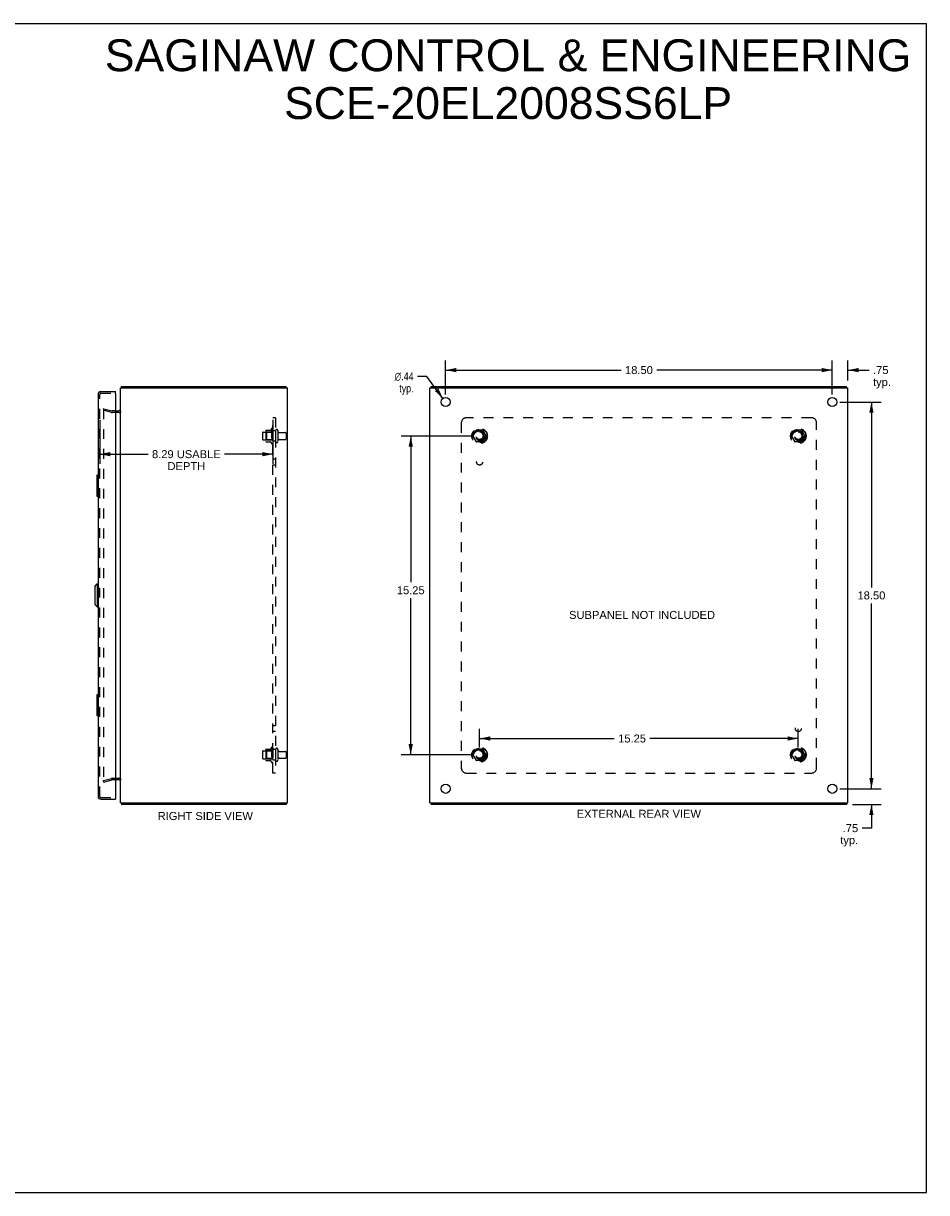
# Model space of a CAD drawing. Header units: inches. Extents: x 0 to 86.4, y 0 to 55.9.
# Tile 4 of 4: x 43.2 to 86.4, y 0 to 55.9. Entities that reach past the tile are written whole.
import ezdxf

# ---------------------------------------------------------------- set-up
doc = ezdxf.new("R2010")
doc.units = ezdxf.units.IN
doc.header["$LTSCALE"] = 4.754237
doc.header["$MEASUREMENT"] = 0
doc.linetypes.add('HIDDEN', pattern=[0.2, 0.1, -0.1])
doc.layers.get('0').update_dxf_attribs({"linetype": 'CONTINUOUS'})
for name, color, linetype in [('DEFAULT_2', 8, 'HIDDEN'), ('DIMENSIONS', 7, 'CONTINUOUS'), ('DOOR_ASSEMBLY', 7, 'CONTINUOUS'), ('SUBPANEL', 7, 'CONTINUOUS')]:
    doc.layers.add(name, color=color, linetype=linetype)
doc.styles.get("Standard").update_dxf_attribs({"font": 'arial.ttf'})
doc.styles.add('TEXTSTYLE_1', font='gdt', dxfattribs={"width": 0.8})
doc.dimstyles.new('DIMSTYLE_1', dxfattribs={"dimtxt": 0.381356, "dimasz": 0.508475, "dimexe": 0.09, "dimexo": 0.07, "dimgap": 0.0375, "dimtad": 0, "dimtih": 1, "dimtoh": 1, "dimzin": 4, "dimdsep": 46, "dimtxsty": 'Standard', "dimblk": '_FILLED', "dimblk1": '_FILLED', "dimblk2": '_FILLED', "dimcen": 0.09, "dimadec": 3, "dimazin": 1, "dimtfac": 1, "dimtdec": 3, "dimtofl": 0, "dimtmove": 0, "dimatfit": 3, "dimldrblk": '_FILLED', "dimfxl": 0, "dimtolj": 1, "dimtzin": 4, "dimarcsym": 0})
doc.dimstyles.new('DIMSTYLE_2', dxfattribs={"dimtxt": 0.381356, "dimasz": 0.508475, "dimexe": 0.09, "dimexo": 0.07, "dimgap": 0.09, "dimtad": 0, "dimtih": 1, "dimtoh": 1, "dimzin": 4, "dimdsep": 46, "dimtxsty": 'Standard', "dimblk": '_FILLED', "dimblk1": '_FILLED', "dimblk2": '_FILLED', "dimcen": 0.09, "dimadec": 3, "dimazin": 1, "dimtfac": 1, "dimtdec": 3, "dimtofl": 0, "dimtmove": 0, "dimatfit": 1, "dimldrblk": '_FILLED', "dimfxl": 0, "dimtolj": 1, "dimtzin": 4, "dimarcsym": 0})

# ---------------------------------------------------------------- blocks, each defined once
blk = doc.blocks.new('_FILLED')
at = {"color": 0, "linetype": 'ByBlock'}
blk.add_solid([(0, 0), (-1, 0.2), (-1, -0.2)], dxfattribs=at)
blk = doc.blocks.new('*D6')
at = {"layer": 'DIMENSIONS', "color": 2, "linetype": 'Continuous'}
for p, q in [((46.871, 36.963), (46.871, 34.868)), ((55.164, 36.963), (55.164, 34.868)), ((46.871, 35.326), (49.186, 35.326)), ((55.164, 35.326), (52.849, 35.326))]:
    blk.add_line(p, q, dxfattribs=at)
at = {"layer": 'DIMENSIONS', "color": 2, "linetype": 'Continuous', "xscale": 0.5084745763, "yscale": 0.5084745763, "zscale": 0.5084745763, "rotation": 180}
blk.add_blockref('_FILLED', (46.871, 35.326), dxfattribs=at)
at = {"layer": 'DIMENSIONS', "color": 2, "linetype": 'Continuous', "xscale": 0.5084745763, "yscale": 0.5084745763, "zscale": 0.5084745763}
blk.add_blockref('_FILLED', (55.164, 35.326), dxfattribs=at)
at = {"layer": 'DIMENSIONS', "color": 2, "linetype": 'Continuous', "insert": (51.018, 35.516), "char_height": 0.38136, "width": 3.28193, "attachment_point": 2, "line_spacing_factor": 0.9}
blk.add_mtext('8.29 USABLE\\PDEPTH', dxfattribs=at)
blk = doc.blocks.new('*D7')
at = {"layer": 'DIMENSIONS', "color": 2, "linetype": 'Continuous'}
for p, q in [((82.281, 37.819), (84.258, 37.819)), ((83.8, 37.819), (83.8, 28.95)), ((83.8, 19.319), (83.8, 28.187)), ((82.281, 19.319), (84.258, 19.319))]:
    blk.add_line(p, q, dxfattribs=at)
at = {"layer": 'DIMENSIONS', "color": 2, "linetype": 'Continuous', "xscale": 0.5084745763, "yscale": 0.5084745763, "zscale": 0.5084745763}
for p, rotation in [((83.8, 37.819), 90), ((83.8, 19.319), 270)]:
    blk.add_blockref('_FILLED', p, dxfattribs=dict(at, rotation=rotation))
at = {"layer": 'DIMENSIONS', "color": 2, "linetype": 'Continuous', "insert": (83.8, 28.759), "char_height": 0.3814, "width": 1.33262, "attachment_point": 2, "line_spacing_factor": 0.9}
blk.add_mtext('18.50', dxfattribs=at)
blk = doc.blocks.new('*D8')
at = {"layer": 'DIMENSIONS', "color": 2, "linetype": 'Continuous'}
for p, q in [((63.425, 38.174), (63.425, 39.805)), ((81.925, 38.174), (81.925, 39.805)), ((63.425, 39.347), (71.818, 39.347)), ((81.925, 39.347), (73.532, 39.347))]:
    blk.add_line(p, q, dxfattribs=at)
at = {"layer": 'DIMENSIONS', "color": 2, "linetype": 'Continuous', "xscale": 0.5084745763, "yscale": 0.5084745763, "zscale": 0.5084745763, "rotation": 180}
blk.add_blockref('_FILLED', (63.425, 39.347), dxfattribs=at)
at = {"layer": 'DIMENSIONS', "color": 2, "linetype": 'Continuous', "xscale": 0.5084745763, "yscale": 0.5084745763, "zscale": 0.5084745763}
blk.add_blockref('_FILLED', (81.925, 39.347), dxfattribs=at)
at = {"layer": 'DIMENSIONS', "color": 2, "linetype": 'Continuous', "insert": (72.675, 39.538), "char_height": 0.3814, "width": 1.33262, "attachment_point": 2, "line_spacing_factor": 0.9}
blk.add_mtext('18.50', dxfattribs=at)
blk = doc.blocks.new('*D9')
at = {"layer": 'DIMENSIONS', "color": 2, "linetype": 'Continuous'}
for p, q in [((62.527, 39.046), (62.082, 39.046)), ((63.296, 37.995), (62.527, 39.046))]:
    blk.add_line(p, q, dxfattribs=at)
at = {"layer": 'DIMENSIONS', "color": 2, "linetype": 'Continuous', "xscale": 0.5084745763, "yscale": 0.5084745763, "zscale": 0.5084745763, "rotation": 306.1925801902}
blk.add_blockref('_FILLED', (63.296, 37.995), dxfattribs=at)
at = {"layer": 'DIMENSIONS', "color": 2, "linetype": 'Continuous', "insert": (61.892, 39.237), "char_height": 0.38136, "width": 1.2485, "attachment_point": 3, "line_spacing_factor": 0.9, "style": 'TEXTSTYLE_1'}
blk.add_mtext('{\\fgdt;n}\\fArial;.44\\Ptyp.', dxfattribs=at)
blk = doc.blocks.new('*D10')
at = {"layer": 'DIMENSIONS', "color": 2, "linetype": 'Continuous'}
for p, q in [((83.8, 19.319), (83.8, 20.335)), ((82.281, 19.319), (84.258, 19.319)), ((82.888, 18.569), (84.258, 18.569)), ((83.8, 18.569), (83.8, 17.435)), ((83.8, 17.435), (83.355, 17.435))]:
    blk.add_line(p, q, dxfattribs=at)
at = {"layer": 'DIMENSIONS', "color": 2, "linetype": 'Continuous', "xscale": 0.5084745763, "yscale": 0.5084745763, "zscale": 0.5084745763}
for p, rotation in [((83.8, 19.319), 270), ((83.8, 18.569), 90)]:
    blk.add_blockref('_FILLED', p, dxfattribs=dict(at, rotation=rotation))
at = {"layer": 'DIMENSIONS', "color": 2, "linetype": 'Continuous', "insert": (83.165, 17.626), "char_height": 0.3814, "width": 0.8577, "attachment_point": 3, "line_spacing_factor": 0.9}
blk.add_mtext('.75\\Ptyp.', dxfattribs=at)
blk = doc.blocks.new('*D11')
at = {"layer": 'DIMENSIONS', "color": 2, "linetype": 'Continuous'}
for p, q in [((81.925, 38.174), (81.925, 39.805)), ((82.675, 38.849), (82.675, 39.805)), ((81.925, 39.347), (80.908, 39.347)), ((82.675, 39.347), (83.685, 39.347))]:
    blk.add_line(p, q, dxfattribs=at)
at = {"layer": 'DIMENSIONS', "color": 2, "linetype": 'Continuous', "xscale": 0.5084745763, "yscale": 0.5084745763, "zscale": 0.5084745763}
blk.add_blockref('_FILLED', (81.925, 39.347), dxfattribs=at)
at = {"layer": 'DIMENSIONS', "color": 2, "linetype": 'Continuous', "xscale": 0.5084745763, "yscale": 0.5084745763, "zscale": 0.5084745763, "rotation": 180}
blk.add_blockref('_FILLED', (82.675, 39.347), dxfattribs=at)
at = {"layer": 'DIMENSIONS', "color": 2, "linetype": 'Continuous', "insert": (83.876, 39.538), "char_height": 0.3814, "width": 0.8577, "attachment_point": 1, "line_spacing_factor": 0.9}
blk.add_mtext('.75\\Ptyp.', dxfattribs=at)
blk = doc.blocks.new('*D12')
at = {"layer": 'DIMENSIONS', "color": 2, "linetype": 'Continuous'}
for p, q in [((64.694, 36.194), (61.298, 36.194)), ((61.756, 36.194), (61.756, 29.196)), ((61.756, 20.944), (61.756, 28.434)), ((64.694, 20.944), (61.298, 20.944))]:
    blk.add_line(p, q, dxfattribs=at)
at = {"layer": 'DIMENSIONS', "color": 2, "linetype": 'Continuous', "xscale": 0.5084745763, "yscale": 0.5084745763, "zscale": 0.5084745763}
for p, rotation in [((61.756, 36.194), 90), ((61.756, 20.944), 270)]:
    blk.add_blockref('_FILLED', p, dxfattribs=dict(at, rotation=rotation))
at = {"layer": 'DIMENSIONS', "color": 2, "linetype": 'Continuous', "insert": (61.756, 29.006), "char_height": 0.3814, "width": 1.33262, "attachment_point": 2, "line_spacing_factor": 0.9}
blk.add_mtext('15.25', dxfattribs=at)
blk = doc.blocks.new('*D13')
at = {"layer": 'DIMENSIONS', "color": 2, "linetype": 'Continuous'}
for p, q in [((65.05, 21.299), (65.05, 22.181)), ((80.3, 21.299), (80.3, 22.181)), ((65.05, 21.723), (71.489, 21.723)), ((80.3, 21.723), (73.203, 21.723))]:
    blk.add_line(p, q, dxfattribs=at)
at = {"layer": 'DIMENSIONS', "color": 2, "linetype": 'Continuous', "xscale": 0.5084745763, "yscale": 0.5084745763, "zscale": 0.5084745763, "rotation": 180}
blk.add_blockref('_FILLED', (65.05, 21.723), dxfattribs=at)
at = {"layer": 'DIMENSIONS', "color": 2, "linetype": 'Continuous', "xscale": 0.5084745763, "yscale": 0.5084745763, "zscale": 0.5084745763}
blk.add_blockref('_FILLED', (80.3, 21.723), dxfattribs=at)
at = {"layer": 'DIMENSIONS', "color": 2, "linetype": 'Continuous', "insert": (72.346, 21.914), "char_height": 0.3814, "width": 1.33262, "attachment_point": 2, "line_spacing_factor": 0.9}
blk.add_mtext('15.25', dxfattribs=at)

msp = doc.modelspace()

# ---------------------------------------------------------------- linework, layer by layer
at = {"color": 7, "linetype": 'Continuous'}
for p, q in [((0, 55.932), (86.441, 55.932)), ((86.441, 0), (86.441, 55.932)), ((47.927, 38.494), (47.927, 38.569)), ((55.801, 38.494), (55.801, 38.569)), ((62.738, 38.494), (62.738, 38.569)), ((82.612, 38.494), (82.612, 38.569)), ((55.801, 18.644), (55.801, 18.569)), ((62.738, 18.644), (62.738, 18.569)), ((82.612, 18.644), (82.612, 18.569)), ((0, 0), (86.441, 0))]:
    msp.add_line(p, q, dxfattribs=at)
at = {"color": 3, "linetype": 'Continuous'}
for p, q in [((47.864, 18.644), (47.864, 38.494)), ((47.864, 38.494), (55.864, 38.494)), ((47.927, 38.569), (55.801, 38.569)), ((55.864, 18.644), (55.864, 38.494)), ((62.675, 18.644), (62.675, 38.494)), ((62.675, 38.494), (82.675, 38.494)), ((62.738, 38.569), (82.612, 38.569)), ((82.675, 18.644), (82.675, 38.494)), ((47.621, 37.394), (47.794, 37.394)), ((47.794, 19.744), (47.621, 19.744)), ((47.864, 18.644), (55.864, 18.644)), ((55.801, 18.569), (47.927, 18.569)), ((62.675, 18.644), (82.675, 18.644)), ((82.612, 18.569), (62.738, 18.569))]:
    msp.add_line(p, q, dxfattribs=at)
for points in [[(47.906, 38.525), (47.907, 38.527), (47.908, 38.528), (47.909, 38.53), (47.91, 38.531), (47.911, 38.533), (47.912, 38.536), (47.913, 38.538), (47.914, 38.54), (47.914, 38.543), (47.915, 38.545), (47.916, 38.548)], [(47.916, 38.548), (47.917, 38.552), (47.917, 38.554), (47.918, 38.556), (47.919, 38.558), (47.919, 38.56), (47.92, 38.561), (47.921, 38.563), (47.921, 38.564), (47.922, 38.565), (47.923, 38.566), (47.923, 38.567), (47.924, 38.567), (47.925, 38.568), (47.925, 38.568), (47.926, 38.568), (47.927, 38.569)], [(47.906, 18.612), (47.907, 18.61), (47.908, 18.609), (47.909, 18.607), (47.91, 18.606), (47.911, 18.604), (47.912, 18.601), (47.913, 18.599), (47.914, 18.597), (47.914, 18.594), (47.915, 18.592), (47.916, 18.589), (47.917, 18.585)], [(47.917, 18.585), (47.917, 18.583), (47.918, 18.581), (47.919, 18.579), (47.919, 18.577), (47.92, 18.576), (47.921, 18.574), (47.921, 18.573), (47.922, 18.572), (47.923, 18.571), (47.923, 18.57), (47.924, 18.57), (47.925, 18.569), (47.925, 18.569), (47.926, 18.569), (47.927, 18.569)]]:
    msp.add_lwpolyline(points, dxfattribs=at)
for centre in [(63.425, 37.819), (81.925, 37.819), (63.425, 19.319), (81.925, 19.319)]:
    msp.add_circle(centre, 0.219, dxfattribs=at)
for centre, radius, start, end in [((48.009, 38.424), 0.145, 135.3986, 151.1263), ((47.794, 37.464), 0.07, 270, 360), ((47.794, 19.674), 0.07, 0, 90), ((48.009, 18.714), 0.145, 208.8737, 224.6014)]:
    msp.add_arc(centre, radius, start, end, dxfattribs=at)
at = {"layer": 'DEFAULT_2', "color": 8, "linetype": 'HIDDEN'}
for p, q in [((47.071, 37.498), (47.052, 37.425)), ((47.052, 37.479), (47.052, 37.477)), ((47.052, 37.477), (47.052, 19.66)), ((47.066, 37.492), (47.065, 37.492)), ((47.071, 37.498), (47.455, 37.395)), ((47.436, 37.322), (47.052, 37.425)), ((47.621, 37.394), (47.466, 37.394)), ((47.794, 37.319), (47.466, 37.319)), ((54.694, 36.381), (55.289, 36.381)), ((54.828, 36.449), (54.828, 35.938)), ((54.848, 36.377), (54.828, 36.397)), ((54.839, 36.471), (55.066, 36.471)), ((54.848, 36.377), (54.848, 36.01)), ((55.144, 36.377), (54.848, 36.377)), ((55.094, 36.549), (55.094, 35.838)), ((55.144, 36.377), (55.164, 36.397)), ((55.144, 36.377), (55.144, 36.01)), ((55.164, 36.528), (55.164, 35.859)), ((55.289, 36.451), (55.289, 35.936)), ((55.399, 36.451), (55.399, 35.936)), ((55.462, 36.359), (55.759, 36.359)), ((64.887, 36.466), (64.733, 36.199)), ((65.205, 36.471), (64.896, 36.471)), ((65.368, 36.199), (65.213, 36.466)), ((80.137, 36.466), (79.983, 36.199)), ((80.455, 36.471), (80.146, 36.471)), ((80.618, 36.199), (80.463, 36.466)), ((54.664, 36.351), (54.664, 36.036)), ((54.694, 36.006), (55.289, 36.006)), ((54.848, 36.01), (54.828, 35.99)), ((54.839, 35.916), (55.066, 35.916)), ((55.144, 36.01), (54.848, 36.01)), ((55.144, 36.01), (55.164, 35.99)), ((55.462, 36.029), (55.759, 36.029)), ((55.789, 36.329), (55.789, 36.059)), ((64.733, 36.189), (64.887, 35.921)), ((65.205, 35.916), (64.896, 35.916)), ((65.213, 35.921), (65.368, 36.189)), ((79.983, 36.189), (80.137, 35.921)), ((80.455, 35.916), (80.146, 35.916)), ((80.463, 35.921), (80.618, 36.189)), ((55.094, 21.299), (55.094, 20.588)), ((55.164, 21.278), (55.164, 20.609)), ((54.664, 21.101), (54.664, 20.786)), ((54.694, 21.131), (55.289, 21.131)), ((54.694, 20.756), (55.289, 20.756)), ((54.828, 21.199), (54.828, 20.688)), ((54.848, 21.127), (54.828, 21.147)), ((54.848, 20.76), (54.828, 20.74)), ((54.839, 21.221), (55.066, 21.221)), ((55.144, 21.127), (54.848, 21.127)), ((54.848, 21.127), (54.848, 20.76)), ((55.144, 20.76), (54.848, 20.76)), ((55.144, 21.127), (55.164, 21.147)), ((55.144, 21.127), (55.144, 20.76)), ((55.144, 20.76), (55.164, 20.74)), ((55.289, 21.201), (55.289, 20.686)), ((55.399, 21.201), (55.399, 20.686)), ((55.462, 21.109), (55.759, 21.109)), ((55.462, 20.779), (55.759, 20.779)), ((55.789, 21.079), (55.789, 20.809)), ((64.887, 21.216), (64.733, 20.949)), ((64.733, 20.939), (64.887, 20.671)), ((65.205, 21.221), (64.896, 21.221)), ((65.368, 20.949), (65.213, 21.216)), ((65.213, 20.671), (65.368, 20.939)), ((80.137, 21.216), (79.983, 20.949)), ((79.983, 20.939), (80.137, 20.671)), ((80.455, 21.221), (80.146, 21.221)), ((80.618, 20.949), (80.463, 21.216)), ((80.463, 20.671), (80.618, 20.939)), ((54.839, 20.666), (55.066, 20.666)), ((65.205, 20.666), (64.896, 20.666)), ((80.455, 20.666), (80.146, 20.666)), ((47.052, 19.712), (47.436, 19.815)), ((47.071, 19.639), (47.052, 19.712)), ((47.071, 19.639), (47.455, 19.742)), ((47.466, 19.819), (47.794, 19.819)), ((47.621, 19.744), (47.466, 19.744))]:
    msp.add_line(p, q, dxfattribs=at)
for points in [[(47.065, 37.492), (47.064, 37.492), (47.062, 37.492), (47.061, 37.491), (47.06, 37.491), (47.058, 37.49), (47.057, 37.489), (47.056, 37.488), (47.055, 37.487), (47.054, 37.486), (47.053, 37.485), (47.053, 37.483), (47.052, 37.482), (47.052, 37.48), (47.052, 37.479)], [(47.07, 37.492), (47.068, 37.492), (47.067, 37.492), (47.066, 37.492)], [(47.052, 19.66), (47.052, 19.658), (47.052, 19.657), (47.052, 19.655), (47.053, 19.654), (47.053, 19.652)], [(47.066, 19.645), (47.065, 19.645), (47.064, 19.645), (47.062, 19.645), (47.061, 19.646), (47.06, 19.646), (47.058, 19.647), (47.057, 19.648), (47.056, 19.649), (47.055, 19.65), (47.054, 19.651), (47.053, 19.652)], [(47.07, 19.645), (47.068, 19.645), (47.067, 19.645), (47.066, 19.645)]]:
    msp.add_lwpolyline(points, dxfattribs=at)
for centre, radius in [((65.05, 36.194), 0.372), ((65.05, 36.194), 0.356), ((65.05, 36.194), 0.312), ((65.05, 36.194), 0.204), ((65.05, 36.194), 0.188), ((65.05, 36.194), 0.183), ((65.05, 36.194), 0.165), ((80.3, 36.194), 0.372), ((80.3, 36.194), 0.356), ((80.3, 36.194), 0.312), ((80.3, 36.194), 0.204), ((80.3, 36.194), 0.188), ((80.3, 36.194), 0.183), ((80.3, 36.194), 0.165), ((65.05, 20.944), 0.372), ((65.05, 20.944), 0.356), ((65.05, 20.944), 0.312), ((80.3, 20.944), 0.372), ((80.3, 20.944), 0.356), ((80.3, 20.944), 0.312), ((65.05, 20.944), 0.204), ((65.05, 20.944), 0.188), ((65.05, 20.944), 0.183), ((65.05, 20.944), 0.165), ((80.3, 20.944), 0.204), ((80.3, 20.944), 0.188), ((80.3, 20.944), 0.183), ((80.3, 20.944), 0.165)]:
    msp.add_circle(centre, radius, dxfattribs=at)
for centre, radius, start, end in [((47.466, 37.434), 0.115, 255, 270), ((47.466, 37.434), 0.04, 255, 270), ((47.794, 37.464), 0.145, 270, 321.2451), ((54.694, 36.351), 0.03, 90, 180), ((54.969, 36.449), 0.141, 174.7919, 180), ((54.839, 36.461), 0.01, 90, 174.8062), ((55.048, 36.481), 0.01, 270, 336.0321), ((55.694, 36.194), 0.698, 149.3369, 156.0321), ((55.126, 36.528), 0.0384, 0, 145.5503), ((55.344, 36.451), 0.055, 0, 180), ((55.462, 36.421), 0.0625, 180, 270), ((55.759, 36.329), 0.03, 0, 90), ((64.896, 36.461), 0.01, 90.0124, 149.9892), ((65.205, 36.461), 0.01, 30.012, 89.9887), ((80.146, 36.461), 0.01, 90.0124, 149.9892), ((80.455, 36.461), 0.01, 30.012, 89.9887), ((54.694, 36.036), 0.03, 180, 270), ((54.969, 35.938), 0.141, 180, 185.2081), ((54.839, 35.926), 0.01, 185.1938, 270), ((55.048, 35.906), 0.01, 23.9679, 90), ((55.694, 36.194), 0.698, 203.9679, 210.6631), ((55.126, 35.859), 0.0384, 214.4497, 360), ((55.344, 35.936), 0.055, 180, 360), ((55.462, 35.966), 0.0625, 90, 180), ((55.759, 36.059), 0.03, 270, 360), ((64.741, 36.194), 0.01, 150.0127, 209.9883), ((64.896, 35.926), 0.01, 210.012, 269.9887), ((65.205, 35.926), 0.01, 270.0124, 329.9892), ((65.359, 36.194), 0.01, 330.0127, 29.9883), ((79.991, 36.194), 0.01, 150.0127, 209.9883), ((80.146, 35.926), 0.01, 210.012, 269.9887), ((80.455, 35.926), 0.01, 270.0124, 329.9892), ((80.609, 36.194), 0.01, 330.0127, 29.9883), ((55.694, 20.944), 0.698, 149.3369, 156.0321), ((55.126, 21.278), 0.0384, 0, 145.5503), ((55.344, 21.201), 0.055, 0, 180), ((54.694, 21.101), 0.03, 90, 180), ((54.694, 20.786), 0.03, 180, 270), ((54.969, 21.199), 0.141, 174.7919, 180), ((54.839, 21.211), 0.01, 90, 174.8062), ((55.048, 21.231), 0.01, 270, 336.0321), ((55.462, 21.171), 0.0625, 180, 270), ((55.462, 20.716), 0.0625, 90, 180), ((55.759, 21.079), 0.03, 0, 90), ((55.759, 20.809), 0.03, 270, 360), ((64.741, 20.944), 0.01, 150.0127, 209.9883), ((64.896, 21.211), 0.01, 90.0124, 149.9892), ((65.205, 21.211), 0.01, 30.012, 89.9887), ((65.359, 20.944), 0.01, 330.0127, 29.9883), ((79.991, 20.944), 0.01, 150.0127, 209.9883), ((80.146, 21.211), 0.01, 90.0124, 149.9892), ((80.455, 21.211), 0.01, 30.012, 89.9887), ((80.609, 20.944), 0.01, 330.0127, 29.9883), ((54.969, 20.688), 0.141, 180, 185.2081), ((54.839, 20.676), 0.01, 185.1938, 270), ((55.048, 20.656), 0.01, 23.9679, 90), ((55.694, 20.944), 0.698, 203.9679, 210.6631), ((55.126, 20.609), 0.0384, 214.4497, 360), ((55.344, 20.686), 0.055, 180, 360), ((64.896, 20.676), 0.01, 210.012, 269.9887), ((65.205, 20.676), 0.01, 270.0124, 329.9892), ((80.146, 20.676), 0.01, 210.012, 269.9887), ((80.455, 20.676), 0.01, 270.0124, 329.9892), ((47.466, 19.704), 0.115, 90, 105), ((47.466, 19.704), 0.04, 90, 105), ((47.794, 19.674), 0.145, 38.7549, 90)]:
    msp.add_arc(centre, radius, start, end, dxfattribs=at)
at = {"layer": 'DOOR_ASSEMBLY', "color": 3, "linetype": 'Continuous'}
for p, q in [((46.796, 38.184), (46.796, 18.954)), ((46.931, 38.319), (47.621, 38.319)), ((47.621, 38.229), (47.621, 18.909)), ((46.931, 18.819), (47.621, 18.819))]:
    msp.add_line(p, q, dxfattribs=at)
at = {"layer": 'DOOR_ASSEMBLY', "color": 8, "linetype": 'HIDDEN'}
for p, q in [((46.871, 18.954), (46.871, 38.184)), ((46.931, 38.244), (47.606, 38.244)), ((46.931, 18.894), (47.606, 18.894))]:
    msp.add_line(p, q, dxfattribs=at)
at = {"layer": 'DOOR_ASSEMBLY', "color": 7, "linetype": 'Continuous'}
for p, q in [((47.621, 38.244), (47.606, 38.244)), ((47.621, 38.244), (47.621, 38.319)), ((46.736, 34.304), (46.736, 33.334)), ((46.751, 34.319), (46.796, 34.319)), ((46.783, 34.219), (46.783, 33.419)), ((46.751, 33.319), (46.796, 33.319)), ((46.639, 29.001), (46.757, 29.119)), ((46.757, 29.119), (46.757, 28.017)), ((46.757, 29.119), (46.796, 29.119)), ((46.639, 29.001), (46.639, 28.135)), ((46.639, 28.135), (46.757, 28.017)), ((46.757, 28.017), (46.796, 28.017)), ((46.736, 23.804), (46.736, 22.834)), ((46.751, 23.819), (46.796, 23.819)), ((46.783, 23.719), (46.783, 22.919)), ((46.751, 22.819), (46.796, 22.819)), ((47.606, 18.894), (47.621, 18.894)), ((47.621, 18.894), (47.621, 18.819))]:
    msp.add_line(p, q, dxfattribs=at)
for points in [[(46.781, 34.255), (46.782, 34.249), (46.782, 34.243), (46.782, 34.237), (46.783, 34.231), (46.783, 34.225), (46.783, 34.219)], [(46.783, 33.419), (46.783, 33.412), (46.783, 33.406), (46.782, 33.4), (46.782, 33.394), (46.782, 33.388), (46.781, 33.382)], [(46.781, 23.755), (46.782, 23.749), (46.782, 23.743), (46.782, 23.737), (46.783, 23.731), (46.783, 23.725), (46.783, 23.719)], [(46.783, 22.919), (46.783, 22.912), (46.783, 22.906), (46.782, 22.9), (46.782, 22.894), (46.782, 22.888), (46.781, 22.882)]]:
    msp.add_lwpolyline(points, dxfattribs=at)
at = {"layer": 'DOOR_ASSEMBLY', "color": 3, "linetype": 'Continuous'}
for centre, radius, start, end in [((46.931, 38.184), 0.135, 90, 180), ((47.606, 38.229), 0.015, 0, 90), ((46.931, 18.954), 0.135, 180, 270), ((47.606, 18.909), 0.015, 270, 360)]:
    msp.add_arc(centre, radius, start, end, dxfattribs=at)
at = {"layer": 'DOOR_ASSEMBLY', "color": 8, "linetype": 'HIDDEN'}
for centre, start, end in [((46.931, 38.184), 90, 180), ((46.931, 18.954), 180, 270)]:
    msp.add_arc(centre, 0.06, start, end, dxfattribs=at)
at = {"layer": 'DOOR_ASSEMBLY', "color": 7, "linetype": 'Continuous'}
for centre, start, end in [((46.751, 34.304), 90, 180), ((46.781, 34.304), 0, 90), ((46.751, 33.334), 180, 270), ((46.781, 33.334), 270, 360), ((46.751, 23.804), 90, 180), ((46.781, 23.804), 0, 90), ((46.751, 22.834), 180, 270), ((46.781, 22.834), 270, 360)]:
    msp.add_arc(centre, 0.015, start, end, dxfattribs=at)
at = {"layer": 'SUBPANEL', "color": 8, "linetype": 'HIDDEN'}
for p, q in [((55.164, 20.069), (55.164, 37.069)), ((55.289, 37.069), (55.164, 37.069)), ((55.289, 37.069), (55.289, 20.069)), ((80.925, 37.069), (64.425, 37.069)), ((55.289, 36.444), (55.164, 36.444)), ((64.175, 36.819), (64.175, 20.319)), ((81.175, 20.319), (81.175, 36.819)), ((55.289, 35.944), (55.164, 35.944)), ((55.289, 35.084), (55.164, 35.084)), ((55.289, 34.803), (55.164, 34.803)), ((55.289, 22.334), (55.164, 22.334)), ((55.289, 22.053), (55.164, 22.053)), ((55.289, 21.194), (55.164, 21.194)), ((55.289, 20.694), (55.164, 20.694)), ((55.289, 20.069), (55.164, 20.069)), ((64.425, 20.069), (80.925, 20.069))]:
    msp.add_line(p, q, dxfattribs=at)
for centre, radius in [((65.05, 36.194), 0.25), ((80.3, 36.194), 0.25), ((65.05, 34.944), 0.141), ((80.3, 22.194), 0.141), ((65.05, 20.944), 0.25), ((80.3, 20.944), 0.25)]:
    msp.add_circle(centre, radius, dxfattribs=at)
for centre, start, end in [((64.425, 36.819), 90, 180), ((80.925, 36.819), 0, 90), ((64.425, 20.319), 180, 270), ((80.925, 20.319), 270, 360)]:
    msp.add_arc(centre, 0.25, start, end, dxfattribs=at)

# ---------------------------------------------------------------- texts
at = {"layer": 'DIMENSIONS', "color": 2, "linetype": 'Continuous', "attachment_point": 2, "line_spacing_factor": 0.9}
for s, insert, char_height, width in [('SAGINAW CONTROL & ENGINEERING\\PSCE-20EL2008SS6LP', (66.415, 55.17), 1.52542, 38.52687), ('SUBPANEL NOT INCLUDED', (72.824, 27.826), 0.38136, 6.97357), ('RIGHT SIDE VIEW', (51.924, 18.208), 0.38136, 4.54792), ('EXTERNAL REAR VIEW', (72.669, 18.312), 0.38136, 5.93724)]:
    msp.add_mtext(s, dxfattribs=dict(at, insert=insert, char_height=char_height, width=width))

# ---------------------------------------------------------------- dimensions: what is measured, and where the dimension line sits
at = {"layer": 'DIMENSIONS', "color": 2, "linetype": 'Continuous'}
for base, p1, p2, picture, middle in [((81.925, 39.347), (63.425, 38.104), (81.925, 38.104), '*D8', (72.691, 39.345)), ((80.3, 21.723), (65.05, 22.251), (80.3, 22.251), '*D13', (72.363, 21.721))]:
    dim = msp.add_linear_dim(base=base, p1=p1, p2=p2, dimstyle='DIMSTYLE_1', dxfattribs=at)
    dim.commit()
    dim.dimension.update_dxf_attribs({"geometry": picture, "text_midpoint": middle, "dimtype": 160})
for base, p1, p2, angle, picture, middle in [((81.925, 39.347), (82.675, 38.779), (81.925, 38.104), 180, '*D11', (84.305, 39.061)), ((83.8, 19.319), (82.818, 18.569), (82.211, 19.319), 90, '*D10', (82.736, 17.149))]:
    dim = msp.add_linear_dim(base=base, p1=p1, p2=p2, angle=angle, text='<>\\Ptyp.', dimstyle='DIMSTYLE_1', dxfattribs=at)
    dim.commit()
    dim.dimension.update_dxf_attribs({"geometry": picture, "text_midpoint": middle, "dimtype": 160})
dim = msp.add_diameter_dim_2p(p1=(63.296, 37.995), p2=(63.554, 37.642), text='%%c<>\\Ptyp.', dimstyle='DIMSTYLE_2', override={"dimpost": '<>'}, dxfattribs=at)
dim.commit()
dim.dimension.update_dxf_attribs({"geometry": '*D9', "text_midpoint": (61.267, 38.76), "dimtype": 163})
for base, p1, p2, picture, middle in [((83.8, 37.819), (82.211, 19.319), (82.211, 37.819), '*D7', (83.817, 28.566)), ((61.756, 36.194), (64.764, 20.944), (64.764, 36.194), '*D12', (61.773, 28.813))]:
    dim = msp.add_linear_dim(base=base, p1=p1, p2=p2, angle=90, dimstyle='DIMSTYLE_1', dxfattribs=at)
    dim.commit()
    dim.dimension.update_dxf_attribs({"geometry": picture, "text_midpoint": middle, "dimtype": 160})
dim = msp.add_linear_dim(base=(55.164, 35.326), p1=(46.871, 37.033), p2=(55.164, 37.033), text='<> USABLE\\PDEPTH', dimstyle='DIMSTYLE_1', dxfattribs=at)
dim.commit()
dim.dimension.update_dxf_attribs({"geometry": '*D6', "text_midpoint": (51.018, 35.04), "dimtype": 160})

doc.saveas('drawing.dxf')
